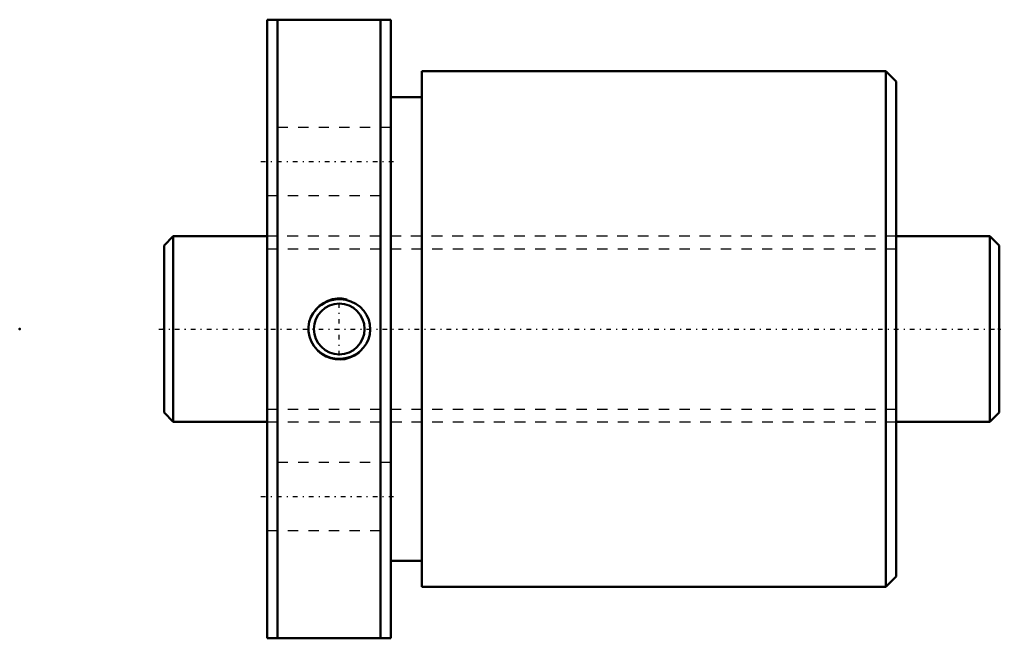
# Model space of a CAD drawing. Header units: millimetres. Extents: x -14 to 81.5, y -30 to 30.
import ezdxf

# ---------------------------------------------------------------- set-up
doc = ezdxf.new("R2010")
doc.units = ezdxf.units.MM
doc.linetypes.add('Center', pattern=[1.5, 0.45, -0.5, 0.05, -0.5])
doc.linetypes.add('Dashed', pattern=[2, 1, -1])
for name, color, linetype, lineweight in [('2d ConnectionPoints', 7, 'Continuous', 50), ('AM_0', 7, 'Continuous', 50), ('AM_5', 3, 'Continuous', 25), ('AM_7', 7, 'Center', 25), ('AM_9', 6, 'Dashed', 25)]:
    doc.layers.add(name, color=color, linetype=linetype, lineweight=lineweight)

# ---------------------------------------------------------------- blocks, each defined once
blk = doc.blocks.new('1_BTK_1808V_3_6ZZ_Nut_0_in_BTK1808V_3_6ZZ_81LC7T_000_4')
at = {"layer": 'AM_0'}
for p, q in [((10, 30), (10, -30)), ((10, 30), (22, 30)), ((11, 30), (11, -30)), ((21, 30), (21, -30)), ((22, 30), (22, -30)), ((25, 25), (25, -25)), ((70, 25), (25, 25)), ((70, 25), (70, -25)), ((71, 24), (70, 25)), ((71, 24), (71, -24)), ((25, 22.5), (22, 22.5)), ((22, -22.5), (25, -22.5)), ((70, -25), (71, -24)), ((25, -25), (70, -25)), ((22, -30), (10, -30))]:
    blk.add_line(p, q, dxfattribs=at)
blk.add_lwpolyline([(14.917, 2.082), (15.257, 2.356), (15.634, 2.577), (16.104, 2.763), (16.599, 2.869), (17.116, 2.893), (17.629, 2.831), (18.129, 2.682), (18.596, 2.451), (19.012, 2.146), (19.37, 1.775), (19.649, 1.358), (19.851, 0.9), (19.966, 0.431), (20, -0.051), (19.951, -0.519), (19.825, -0.973), (19.625, -1.4), (19.359, -1.788), (19.024, -2.136), (18.638, -2.425), (18.195, -2.655), (17.72, -2.81), (17.211, -2.888), (16.697, -2.88), (16.185, -2.786), (15.695, -2.607), (15.246, -2.348), (14.848, -2.016), (14.521, -1.629), (14.266, -1.192), (14.098, -0.733), (14.011, -0.252), (14.009, 0.221), (14.086, 0.689), (14.24, 1.133), (14.464, 1.545), (14.917, 2.082)], dxfattribs=at)
blk.add_circle((17, 0), 2.459, dxfattribs=at)
at = {"layer": 'AM_5'}
blk.add_arc((17, 0), 3, 75, 15, dxfattribs=at)
at = {"layer": 'AM_7'}
for p, q in [((9.4, 16.25), (22.6, 16.25)), ((17, -2.581), (17, 2.581)), ((9.4, -16.25), (22.6, -16.25))]:
    blk.add_line(p, q, dxfattribs=at)
at = {"layer": 'AM_9'}
for p, q in [((22, 19.55), (10, 19.55)), ((10, 12.95), (22, 12.95)), ((10.05, 10.8), (10, 10.8)), ((10.05, 10.8), (10.05, -10.8)), ((70.95, 10.8), (70.95, -10.8)), ((71, 10.8), (70.95, 10.8)), ((70.95, 9), (10.05, 9)), ((10.05, -9), (70.95, -9)), ((10, -10.8), (10.05, -10.8)), ((70.95, -10.8), (71, -10.8)), ((22, -12.95), (10, -12.95)), ((10, -19.55), (22, -19.55))]:
    blk.add_line(p, q, dxfattribs=at)
blk = doc.blocks.new('2_BTK_1808V_3_600_Shaft_0_in_BTK1808V_3_6ZZ_81LC7T_000_4')
at = {"layer": 'AM_0'}
for p, q in [((0.9, 9), (0, 8.1)), ((0.9, 9), (0.9, -9)), ((10, 9), (0.9, 9)), ((80.1, 9), (71, 9)), ((81, 8.1), (80.1, 9)), ((80.1, 9), (80.1, -9)), ((0, 8.1), (0, -8.1)), ((81, 8.1), (81, -8.1)), ((0, -8.1), (0.9, -9)), ((80.1, -9), (81, -8.1)), ((0.9, -9), (10, -9)), ((71, -9), (80.1, -9))]:
    blk.add_line(p, q, dxfattribs=at)
at = {"layer": 'AM_5', "linetype": 'Dashed'}
for p, q in [((10, 7.773), (71, 7.773)), ((10, -7.773), (71, -7.773))]:
    blk.add_line(p, q, dxfattribs=at)
at = {"layer": 'AM_7'}
blk.add_line((-0.5, 0), (81.5, 0), dxfattribs=at)
at = {"layer": 'AM_9'}
for p, q in [((71, 9), (10, 9)), ((10, -9), (71, -9))]:
    blk.add_line(p, q, dxfattribs=at)

msp = doc.modelspace()

# ---------------------------------------------------------------- linework, layer by layer
at = {"layer": '2d ConnectionPoints'}
for p in [(-14, 0), (0, 0), (81, 0)]:
    msp.add_point(p, dxfattribs=at)

# ---------------------------------------------------------------- block references
for name in ['1_BTK_1808V_3_6ZZ_Nut_0_in_BTK1808V_3_6ZZ_81LC7T_000_4', '2_BTK_1808V_3_600_Shaft_0_in_BTK1808V_3_6ZZ_81LC7T_000_4']:
    msp.add_blockref(name, (0, 0))

doc.saveas('drawing.dxf')
